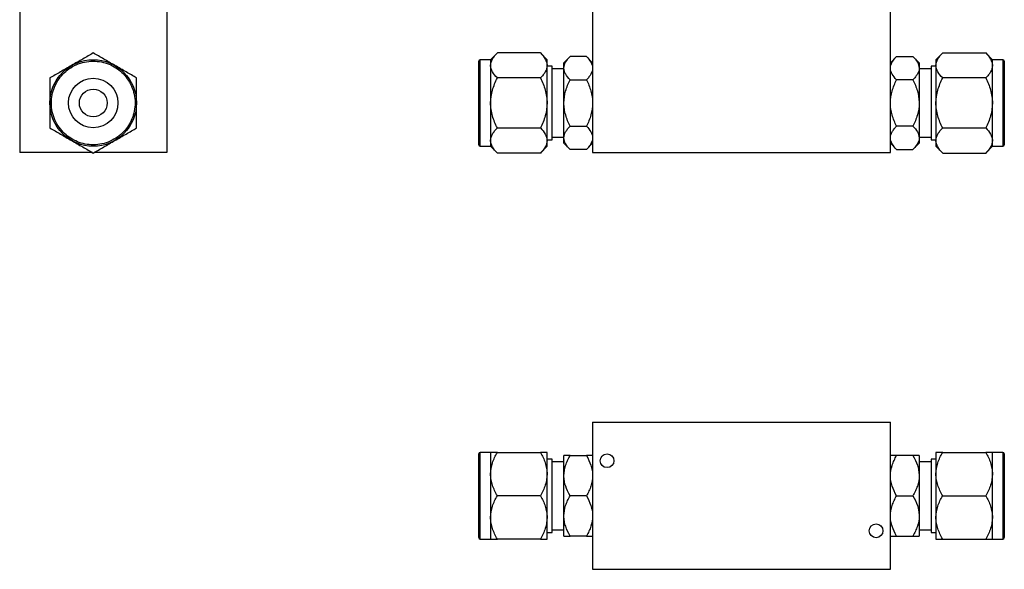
# Model space of a CAD drawing. Header units: inches. Extents: x 2.3 to 13.4, y 1.9 to 9.1.
# Tile 1 of 5: x 2.3 to 7.3, y 1.9 to 4.7. Entities that reach past the tile are written whole.
import ezdxf

# ---------------------------------------------------------------- set-up
doc = ezdxf.new("R2010")
doc.units = ezdxf.units.IN
doc.header["$MEASUREMENT"] = 0

msp = doc.modelspace()

# ---------------------------------------------------------------- linework, layer by layer
at = {"color": 7, "linetype": 'Continuous', "lineweight": 25}
for p, q in [((2.2916, 4.7308), (2.2916, 3.9883)), ((3.0341, 4.7308), (3.0341, 3.9883)), ((5.1838, 4.7308), (5.1838, 3.9883)), ((6.6868, 3.9883), (6.6868, 4.7308)), ((4.7027, 4.4909), (4.6688, 4.457)), ((4.92, 4.4909), (4.7027, 4.4909)), ((4.9538, 4.457), (4.92, 4.4909)), ((6.9507, 4.4909), (6.9168, 4.457)), ((6.9507, 4.4909), (7.168, 4.4909)), ((7.2018, 4.457), (7.168, 4.4909)), ((4.6688, 4.457), (4.6163, 4.457)), ((4.6163, 4.1289), (4.6163, 4.457)), ((4.6688, 4.457), (4.6688, 4.4277)), ((4.6688, 4.4277), (4.6688, 4.2383)), ((4.9538, 4.4277), (4.9538, 4.457)), ((4.9538, 4.2383), (4.9538, 4.4277)), ((4.9788, 4.4238), (4.9538, 4.4238)), ((4.9788, 4.1456), (4.9788, 4.4238)), ((5.0703, 4.4728), (5.0388, 4.4414)), ((5.0388, 4.4142), (5.0388, 4.4414)), ((5.1524, 4.4728), (5.0703, 4.4728)), ((5.1838, 4.4414), (5.1524, 4.4728)), ((6.7183, 4.4728), (6.6868, 4.4414)), ((6.7183, 4.4728), (6.8004, 4.4728)), ((6.8318, 4.4414), (6.8004, 4.4728)), ((6.8318, 4.4414), (6.8318, 4.4142)), ((6.9168, 4.4238), (6.8918, 4.4238)), ((6.8918, 4.4238), (6.8918, 4.331)), ((6.9168, 4.457), (6.9168, 4.4277)), ((6.9168, 4.4277), (6.9168, 4.2383)), ((7.2543, 4.457), (7.2018, 4.457)), ((7.2018, 4.4277), (7.2018, 4.457)), ((7.2018, 4.2383), (7.2018, 4.4277)), ((7.2543, 4.457), (7.2543, 4.3477)), ((5.0388, 4.41), (4.9788, 4.41)), ((5.0388, 4.2383), (5.0388, 4.4142)), ((6.8318, 4.4142), (6.8318, 4.2383)), ((6.8918, 4.41), (6.8318, 4.41)), ((4.92, 4.3646), (4.7027, 4.3646)), ((5.0703, 4.3556), (5.1524, 4.3556)), ((6.8004, 4.3556), (6.7183, 4.3556)), ((6.8918, 4.331), (6.8918, 4.0528)), ((7.168, 4.3646), (6.9507, 4.3646)), ((7.2543, 4.3477), (7.2543, 4.0195)), ((4.6688, 4.2383), (4.6688, 4.0489)), ((4.9538, 4.0489), (4.9538, 4.2383)), ((5.0388, 4.0624), (5.0388, 4.2383)), ((6.8318, 4.2383), (6.8318, 4.0624)), ((6.9168, 4.2383), (6.9168, 4.0489)), ((7.2018, 4.0489), (7.2018, 4.2383)), ((4.6163, 4.0195), (4.6163, 4.1289)), ((4.9788, 4.0528), (4.9788, 4.1456)), ((4.7027, 4.112), (4.92, 4.112)), ((5.0703, 4.121), (5.1524, 4.121)), ((6.8004, 4.121), (6.7183, 4.121)), ((6.9507, 4.112), (7.168, 4.112)), ((4.6688, 4.0489), (4.6688, 4.0195)), ((4.9538, 4.0528), (4.9788, 4.0528)), ((4.9538, 4.0195), (4.9538, 4.0489)), ((4.9788, 4.0665), (5.0388, 4.0665)), ((5.0388, 4.0352), (5.0388, 4.0624)), ((5.0388, 4.0352), (5.0703, 4.0037)), ((5.1524, 4.0037), (5.1838, 4.0352)), ((6.6868, 4.0352), (6.7183, 4.0037)), ((6.8004, 4.0037), (6.8318, 4.0352)), ((6.8318, 4.0665), (6.8918, 4.0665)), ((6.8318, 4.0624), (6.8318, 4.0352)), ((6.8918, 4.0528), (6.9168, 4.0528)), ((6.9168, 4.0489), (6.9168, 4.0195)), ((7.2018, 4.0195), (7.2018, 4.0489)), ((2.6584, 3.9883), (2.2916, 3.9883)), ((3.0341, 3.9883), (2.6673, 3.9883)), ((4.6163, 4.0195), (4.6688, 4.0195)), ((4.6688, 4.0195), (4.7027, 3.9857)), ((4.92, 3.9857), (4.7027, 3.9857)), ((4.92, 3.9857), (4.9538, 4.0195)), ((5.1524, 4.0037), (5.0703, 4.0037)), ((5.1838, 3.9883), (6.6868, 3.9883)), ((6.7183, 4.0037), (6.8004, 4.0037)), ((6.9168, 4.0195), (6.9507, 3.9857)), ((6.9507, 3.9857), (7.168, 3.9857)), ((7.168, 3.9857), (7.2018, 4.0195)), ((7.2018, 4.0195), (7.2543, 4.0195)), ((5.1838, 2.6263), (6.6868, 2.6263)), ((5.1838, 2.6263), (5.1838, 1.8838)), ((6.6868, 1.8838), (6.6868, 2.6263)), ((4.6688, 2.4737), (4.6163, 2.4737)), ((4.6163, 2.4444), (4.6163, 2.4737)), ((4.6163, 2.0362), (4.6163, 2.4444)), ((4.6688, 2.4737), (4.6688, 2.3644)), ((4.7027, 2.4737), (4.92, 2.4737)), ((4.9538, 2.3644), (4.9538, 2.4737)), ((4.9788, 2.4405), (4.9538, 2.4405)), ((4.9788, 2.4156), (4.9788, 2.4405)), ((5.0388, 2.3566), (5.0388, 2.4581)), ((5.0703, 2.4581), (5.1524, 2.4581)), ((6.8004, 2.4581), (6.7183, 2.4581)), ((6.8318, 2.4581), (6.8318, 2.3566)), ((6.9168, 2.4405), (6.8918, 2.4405)), ((6.8918, 2.4405), (6.8918, 2.0695)), ((6.9168, 2.4737), (6.9168, 2.3644)), ((6.9507, 2.4737), (7.168, 2.4737)), ((7.2543, 2.4737), (7.2018, 2.4737)), ((7.2018, 2.3644), (7.2018, 2.4737)), ((7.2543, 2.4737), (7.2543, 2.0362)), ((5.0388, 2.4268), (4.9788, 2.4268)), ((4.9788, 2.0695), (4.9788, 2.4156)), ((6.8918, 2.4268), (6.8318, 2.4268)), ((4.6688, 2.3644), (4.6688, 2.1456)), ((4.9538, 2.1456), (4.9538, 2.3644)), ((5.0388, 2.1534), (5.0388, 2.3566)), ((6.8318, 2.3566), (6.8318, 2.1534)), ((6.9168, 2.3644), (6.9168, 2.1456)), ((7.2018, 2.1456), (7.2018, 2.3644)), ((4.92, 2.255), (4.7027, 2.255)), ((5.1524, 2.255), (5.0703, 2.255)), ((6.7183, 2.255), (6.8004, 2.255)), ((6.9507, 2.255), (7.168, 2.255)), ((4.6688, 2.1456), (4.6688, 2.0362)), ((4.9538, 2.0362), (4.9538, 2.1456)), ((5.0388, 2.0519), (5.0388, 2.1534)), ((6.8318, 2.1534), (6.8318, 2.0519)), ((6.9168, 2.1456), (6.9168, 2.0362)), ((7.2018, 2.0362), (7.2018, 2.1456)), ((4.9538, 2.0695), (4.9788, 2.0695)), ((4.9788, 2.0833), (5.0388, 2.0833)), ((5.1524, 2.0519), (5.0703, 2.0519)), ((6.7183, 2.0519), (6.8004, 2.0519)), ((6.8318, 2.0833), (6.8918, 2.0833)), ((6.8918, 2.0695), (6.9168, 2.0695)), ((4.6163, 2.0362), (4.6688, 2.0362)), ((4.92, 2.0362), (4.7027, 2.0362)), ((6.9507, 2.0362), (7.168, 2.0362)), ((7.2018, 2.0362), (7.2543, 2.0362)), ((5.1838, 1.8838), (6.6868, 1.8838))]:
    msp.add_line(p, q, dxfattribs=at)
for centre, radius in [((2.6628, 4.2383), 0.2187), ((2.6628, 4.2383), 0.125), ((2.6628, 4.2383), 0.07), ((5.2563, 2.432), 0.0347), ((6.6143, 2.0781), 0.0346)]:
    msp.add_circle(centre, radius, dxfattribs=at)
for centre, start, end in [((4.6163, 4.4495), 90, 180), ((7.2543, 4.4495), 0, 90), ((4.6163, 4.027), 180, 270), ((7.2543, 4.027), 270, 0), ((4.6163, 2.4663), 90, 180), ((7.2543, 2.4663), 0, 90), ((4.6163, 2.0438), 180, 270), ((7.2543, 2.0438), 270, 0)]:
    msp.add_arc(centre, 0.0075, start, end, dxfattribs=at)
for points, knots in [([(2.6628, 4.4909), (2.6457, 4.481), (2.6282, 4.4709), (2.6009, 4.4551), (2.5917, 4.4498), (2.5728, 4.4389), (2.5631, 4.4333), (2.5535, 4.4277)], [0, 0, 0, 0, 0.5, 0.5, 0.75, 0.75, 1, 1, 1, 1]), ([(2.7722, 4.4277), (2.753, 4.4388), (2.7343, 4.4496), (2.7069, 4.4655), (2.6978, 4.4707), (2.6801, 4.4809), (2.6714, 4.4859), (2.6628, 4.4909)], [0, 0, 0, 0, 0.5, 0.5, 0.75, 0.75, 1, 1, 1, 1]), ([(4.6688, 4.4277), (4.6688, 4.4388), (4.6723, 4.4496), (4.6813, 4.4655), (4.6849, 4.4707), (4.6932, 4.4809), (4.6977, 4.4859), (4.7027, 4.4909)], [0, 0, 0, 0, 0.5, 0.5, 0.75, 0.75, 1, 1, 1, 1]), ([(4.92, 4.4909), (4.9299, 4.481), (4.9383, 4.4709), (4.9473, 4.4551), (4.9497, 4.4498), (4.953, 4.4389), (4.9538, 4.4333), (4.9538, 4.4277)], [0, 0, 0, 0, 0.5, 0.5, 0.75, 0.75, 1, 1, 1, 1]), ([(6.9168, 4.4277), (6.9168, 4.4388), (6.9203, 4.4496), (6.9293, 4.4655), (6.9329, 4.4707), (6.9412, 4.4809), (6.9457, 4.4859), (6.9507, 4.4909)], [0, 0, 0, 0, 0.5, 0.5, 0.75, 0.75, 1, 1, 1, 1]), ([(7.168, 4.4909), (7.1779, 4.481), (7.1863, 4.4709), (7.1953, 4.4551), (7.1977, 4.4498), (7.201, 4.4389), (7.2018, 4.4333), (7.2018, 4.4277)], [0, 0, 0, 0, 0.5, 0.5, 0.75, 0.75, 1, 1, 1, 1]), ([(2.5535, 4.4277), (2.5343, 4.4167), (2.5156, 4.4059), (2.4881, 4.39), (2.4791, 4.3848), (2.4613, 4.3745), (2.4527, 4.3695), (2.4441, 4.3646)], [0, 0, 0, 0, 0.5, 0.5, 0.75, 0.75, 1, 1, 1, 1]), ([(2.8458, 4.1327), (2.8522, 4.1438), (2.8634, 4.168), (2.8733, 4.2078), (2.8752, 4.2504), (2.8683, 4.2934), (2.8528, 4.334), (2.8298, 4.3699), (2.8014, 4.3994), (2.7691, 4.4223), (2.7331, 4.4388), (2.6934, 4.4487), (2.6508, 4.4507), (2.6078, 4.4438), (2.5671, 4.4283), (2.5312, 4.4053), (2.5017, 4.3768), (2.4789, 4.3445), (2.4623, 4.3086), (2.4524, 4.2688), (2.4505, 4.2262), (2.4573, 4.1832), (2.4729, 4.1426), (2.4959, 4.1067), (2.5243, 4.0772), (2.5566, 4.0543), (2.5926, 4.0377), (2.6323, 4.0279), (2.6749, 4.0259), (2.7179, 4.0328), (2.7586, 4.0483), (2.7945, 4.0713), (2.824, 4.0997), (2.8394, 4.1215), (2.8458, 4.1327)], [0, 0, 0, 0, 0.029129, 0.060003, 0.09216, 0.125, 0.15784, 0.189997, 0.220871, 0.25, 0.279129, 0.310003, 0.34216, 0.375, 0.40784, 0.439997, 0.470871, 0.5, 0.529129, 0.560003, 0.59216, 0.625, 0.65784, 0.689997, 0.720871, 0.75, 0.779129, 0.810003, 0.84216, 0.875, 0.90784, 0.939997, 0.970871, 1, 1, 1, 1]), ([(2.8816, 4.3646), (2.8645, 4.3745), (2.8469, 4.3846), (2.8197, 4.4003), (2.8105, 4.4057), (2.7916, 4.4166), (2.7819, 4.4222), (2.7722, 4.4277)], [0, 0, 0, 0, 0.5, 0.5, 0.75, 0.75, 1, 1, 1, 1]), ([(4.6088, 4.1327), (4.6088, 4.1403), (4.6088, 4.1557), (4.6088, 4.1808), (4.6088, 4.2054), (4.6088, 4.2286), (4.6088, 4.2574), (4.6088, 4.2862), (4.6088, 4.3138), (4.6088, 4.3336), (4.6088, 4.3523), (4.6088, 4.3751), (4.6088, 4.3994), (4.6088, 4.4198), (4.6088, 4.4333), (4.6088, 4.4422), (4.6088, 4.4473), (4.6088, 4.4495), (4.6088, 4.4493), (4.6088, 4.4493)], [0, 0, 0, 0, 0.058234, 0.118275, 0.180017, 0.228265, 0.276537, 0.374979, 0.424254, 0.473553, 0.521801, 0.570073, 0.662622, 0.74994, 0.808169, 0.868215, 0.929957, 0.978205, 1, 1, 1, 1]), ([(4.7027, 4.3646), (4.6928, 4.3745), (4.6844, 4.3846), (4.6754, 4.4003), (4.673, 4.4057), (4.6697, 4.4166), (4.6688, 4.4222), (4.6688, 4.4277)], [0, 0, 0, 0, 0.5, 0.5, 0.75, 0.75, 1, 1, 1, 1]), ([(4.9538, 4.4277), (4.9538, 4.4167), (4.9504, 4.4059), (4.9414, 4.39), (4.9378, 4.3848), (4.9295, 4.3745), (4.9249, 4.3695), (4.92, 4.3646)], [0, 0, 0, 0, 0.5, 0.5, 0.75, 0.75, 1, 1, 1, 1]), ([(5.0388, 4.4142), (5.0388, 4.4245), (5.042, 4.4345), (5.0504, 4.4492), (5.0538, 4.4541), (5.0614, 4.4636), (5.0657, 4.4683), (5.0703, 4.4728)], [0, 0, 0, 0, 0.5, 0.5, 0.75, 0.75, 1, 1, 1, 1]), ([(5.1524, 4.4728), (5.1616, 4.4637), (5.1694, 4.4543), (5.1778, 4.4397), (5.18, 4.4347), (5.183, 4.4246), (5.1838, 4.4194), (5.1838, 4.4142)], [0, 0, 0, 0, 0.5, 0.5, 0.75, 0.75, 1, 1, 1, 1]), ([(6.6868, 4.4142), (6.6868, 4.4245), (6.69, 4.4345), (6.6984, 4.4492), (6.7018, 4.4541), (6.7094, 4.4636), (6.7137, 4.4683), (6.7183, 4.4728)], [0, 0, 0, 0, 0.5, 0.5, 0.75, 0.75, 1, 1, 1, 1]), ([(6.8004, 4.4728), (6.8096, 4.4637), (6.8174, 4.4543), (6.8258, 4.4397), (6.828, 4.4347), (6.831, 4.4246), (6.8318, 4.4194), (6.8318, 4.4142)], [0, 0, 0, 0, 0.5, 0.5, 0.75, 0.75, 1, 1, 1, 1]), ([(6.9507, 4.3646), (6.9408, 4.3745), (6.9324, 4.3846), (6.9234, 4.4003), (6.921, 4.4057), (6.9177, 4.4166), (6.9168, 4.4222), (6.9168, 4.4277)], [0, 0, 0, 0, 0.5, 0.5, 0.75, 0.75, 1, 1, 1, 1]), ([(7.2018, 4.4277), (7.2018, 4.4167), (7.1984, 4.4059), (7.1894, 4.39), (7.1858, 4.3848), (7.1775, 4.3745), (7.1729, 4.3695), (7.168, 4.3646)], [0, 0, 0, 0, 0.5, 0.5, 0.75, 0.75, 1, 1, 1, 1]), ([(7.2618, 4.4493), (7.2618, 4.4493), (7.2618, 4.4495), (7.2618, 4.4449), (7.2618, 4.436), (7.2618, 4.4272), (7.2618, 4.4165), (7.2618, 4.4003), (7.2618, 4.377), (7.2618, 4.3547), (7.2618, 4.3439)], [0, 0, 0, 0, 0.052966, 0.249898, 0.348471, 0.447093, 0.543613, 0.640179, 0.825321, 1, 1, 1, 1]), ([(5.0703, 4.3556), (5.0611, 4.3648), (5.0533, 4.3742), (5.0449, 4.3888), (5.0427, 4.3937), (5.0397, 4.4038), (5.0388, 4.409), (5.0388, 4.4142)], [0, 0, 0, 0, 0.5, 0.5, 0.75, 0.75, 1, 1, 1, 1]), ([(5.1838, 4.4142), (5.1838, 4.4039), (5.1807, 4.3939), (5.1723, 4.3792), (5.1689, 4.3743), (5.1613, 4.3648), (5.157, 4.3602), (5.1524, 4.3556)], [0, 0, 0, 0, 0.5, 0.5, 0.75, 0.75, 1, 1, 1, 1]), ([(6.7183, 4.3556), (6.7091, 4.3648), (6.7013, 4.3742), (6.6929, 4.3888), (6.6907, 4.3937), (6.6877, 4.4038), (6.6868, 4.409), (6.6868, 4.4142)], [0, 0, 0, 0, 0.5, 0.5, 0.75, 0.75, 1, 1, 1, 1]), ([(6.8318, 4.4142), (6.8318, 4.4039), (6.8287, 4.3939), (6.8203, 4.3792), (6.8169, 4.3743), (6.8093, 4.3648), (6.805, 4.3602), (6.8004, 4.3556)], [0, 0, 0, 0, 0.5, 0.5, 0.75, 0.75, 1, 1, 1, 1]), ([(2.4441, 4.3646), (2.4441, 4.3448), (2.4441, 4.3246), (2.4441, 4.2931), (2.4441, 4.2824), (2.4441, 4.2607), (2.4441, 4.2495), (2.4441, 4.2383)], [0, 0, 0, 0, 0.5, 0.5, 0.75, 0.75, 1, 1, 1, 1]), ([(2.8816, 4.2383), (2.8816, 4.2605), (2.8816, 4.2821), (2.8816, 4.3138), (2.8816, 4.3242), (2.8816, 4.3447), (2.8816, 4.3547), (2.8816, 4.3646)], [0, 0, 0, 0, 0.5, 0.5, 0.75, 0.75, 1, 1, 1, 1]), ([(4.6688, 4.2383), (4.6688, 4.2605), (4.6723, 4.2821), (4.6813, 4.3138), (4.6849, 4.3242), (4.6932, 4.3447), (4.6977, 4.3547), (4.7027, 4.3646)], [0, 0, 0, 0, 0.5, 0.5, 0.75, 0.75, 1, 1, 1, 1]), ([(4.92, 4.3646), (4.9299, 4.3448), (4.9383, 4.3246), (4.9473, 4.2931), (4.9497, 4.2824), (4.953, 4.2607), (4.9538, 4.2495), (4.9538, 4.2383)], [0, 0, 0, 0, 0.5, 0.5, 0.75, 0.75, 1, 1, 1, 1]), ([(5.0388, 4.2383), (5.0388, 4.2589), (5.042, 4.2789), (5.0504, 4.3084), (5.0538, 4.3181), (5.0614, 4.3371), (5.0657, 4.3464), (5.0703, 4.3556)], [0, 0, 0, 0, 0.5, 0.5, 0.75, 0.75, 1, 1, 1, 1]), ([(5.1524, 4.3556), (5.1616, 4.3372), (5.1694, 4.3184), (5.1778, 4.2892), (5.18, 4.2793), (5.183, 4.2591), (5.1838, 4.2487), (5.1838, 4.2383)], [0, 0, 0, 0, 0.5, 0.5, 0.75, 0.75, 1, 1, 1, 1]), ([(6.6868, 4.2383), (6.6868, 4.2589), (6.69, 4.2789), (6.6984, 4.3084), (6.7018, 4.3181), (6.7094, 4.3371), (6.7137, 4.3464), (6.7183, 4.3556)], [0, 0, 0, 0, 0.5, 0.5, 0.75, 0.75, 1, 1, 1, 1]), ([(6.8004, 4.3556), (6.8096, 4.3372), (6.8174, 4.3184), (6.8258, 4.2892), (6.828, 4.2793), (6.831, 4.2591), (6.8318, 4.2487), (6.8318, 4.2383)], [0, 0, 0, 0, 0.5, 0.5, 0.75, 0.75, 1, 1, 1, 1]), ([(6.9168, 4.2383), (6.9168, 4.2605), (6.9203, 4.2821), (6.9293, 4.3138), (6.9329, 4.3242), (6.9412, 4.3447), (6.9457, 4.3547), (6.9507, 4.3646)], [0, 0, 0, 0, 0.5, 0.5, 0.75, 0.75, 1, 1, 1, 1]), ([(7.168, 4.3646), (7.1779, 4.3448), (7.1863, 4.3246), (7.1953, 4.2931), (7.1977, 4.2824), (7.201, 4.2607), (7.2018, 4.2495), (7.2018, 4.2383)], [0, 0, 0, 0, 0.5, 0.5, 0.75, 0.75, 1, 1, 1, 1]), ([(7.2618, 4.3439), (7.2618, 4.3363), (7.2618, 4.3209), (7.2618, 4.2957), (7.2618, 4.2712), (7.2618, 4.2479), (7.2618, 4.2192), (7.2618, 4.1904), (7.2618, 4.1628), (7.2618, 4.1429), (7.2618, 4.1242), (7.2618, 4.1015), (7.2618, 4.0772), (7.2618, 4.0568), (7.2618, 4.0433), (7.2618, 4.0344), (7.2618, 4.0292), (7.2618, 4.0271), (7.2618, 4.0273), (7.2618, 4.0273)], [0, 0, 0, 0, 0.058234, 0.118275, 0.180017, 0.228265, 0.276537, 0.374979, 0.424254, 0.473553, 0.521801, 0.570073, 0.662622, 0.74994, 0.808169, 0.868215, 0.929957, 0.978205, 1, 1, 1, 1]), ([(2.4441, 4.2383), (2.4441, 4.2161), (2.4441, 4.1945), (2.4441, 4.1628), (2.4441, 4.1524), (2.4441, 4.1319), (2.4441, 4.1219), (2.4441, 4.112)], [0, 0, 0, 0, 0.5, 0.5, 0.75, 0.75, 1, 1, 1, 1]), ([(2.8816, 4.112), (2.8816, 4.1318), (2.8816, 4.152), (2.8816, 4.1835), (2.8816, 4.1941), (2.8816, 4.2159), (2.8816, 4.2271), (2.8816, 4.2383)], [0, 0, 0, 0, 0.5, 0.5, 0.75, 0.75, 1, 1, 1, 1]), ([(4.7027, 4.112), (4.6928, 4.1318), (4.6844, 4.152), (4.6754, 4.1835), (4.673, 4.1941), (4.6697, 4.2159), (4.6688, 4.2271), (4.6688, 4.2383)], [0, 0, 0, 0, 0.5, 0.5, 0.75, 0.75, 1, 1, 1, 1]), ([(4.9538, 4.2383), (4.9538, 4.2161), (4.9504, 4.1945), (4.9414, 4.1628), (4.9378, 4.1524), (4.9295, 4.1319), (4.9249, 4.1219), (4.92, 4.112)], [0, 0, 0, 0, 0.5, 0.5, 0.75, 0.75, 1, 1, 1, 1]), ([(5.0703, 4.121), (5.0611, 4.1394), (5.0533, 4.1582), (5.0449, 4.1874), (5.0427, 4.1973), (5.0397, 4.2175), (5.0388, 4.2279), (5.0388, 4.2383)], [0, 0, 0, 0, 0.5, 0.5, 0.75, 0.75, 1, 1, 1, 1]), ([(5.1838, 4.2383), (5.1838, 4.2177), (5.1807, 4.1977), (5.1723, 4.1682), (5.1689, 4.1585), (5.1613, 4.1395), (5.157, 4.1302), (5.1524, 4.121)], [0, 0, 0, 0, 0.5, 0.5, 0.75, 0.75, 1, 1, 1, 1]), ([(6.7183, 4.121), (6.7091, 4.1394), (6.7013, 4.1582), (6.6929, 4.1874), (6.6907, 4.1973), (6.6877, 4.2175), (6.6868, 4.2279), (6.6868, 4.2383)], [0, 0, 0, 0, 0.5, 0.5, 0.75, 0.75, 1, 1, 1, 1]), ([(6.8318, 4.2383), (6.8318, 4.2177), (6.8287, 4.1977), (6.8203, 4.1682), (6.8169, 4.1585), (6.8093, 4.1395), (6.805, 4.1302), (6.8004, 4.121)], [0, 0, 0, 0, 0.5, 0.5, 0.75, 0.75, 1, 1, 1, 1]), ([(6.9507, 4.112), (6.9408, 4.1318), (6.9324, 4.152), (6.9234, 4.1835), (6.921, 4.1941), (6.9177, 4.2159), (6.9168, 4.2271), (6.9168, 4.2383)], [0, 0, 0, 0, 0.5, 0.5, 0.75, 0.75, 1, 1, 1, 1]), ([(7.2018, 4.2383), (7.2018, 4.2161), (7.1984, 4.1945), (7.1894, 4.1628), (7.1858, 4.1524), (7.1775, 4.1319), (7.1729, 4.1219), (7.168, 4.112)], [0, 0, 0, 0, 0.5, 0.5, 0.75, 0.75, 1, 1, 1, 1]), ([(4.6088, 4.0273), (4.6088, 4.0273), (4.6088, 4.0271), (4.6088, 4.0317), (4.6088, 4.0406), (4.6088, 4.0494), (4.6088, 4.06), (4.6088, 4.0763), (4.6088, 4.0996), (4.6088, 4.1219), (4.6088, 4.1327)], [0, 0, 0, 0, 0.052966, 0.249898, 0.348471, 0.447093, 0.543613, 0.640179, 0.825321, 1, 1, 1, 1]), ([(2.4441, 4.112), (2.4612, 4.1021), (2.4788, 4.092), (2.506, 4.0763), (2.5152, 4.0709), (2.5341, 4.06), (2.5438, 4.0544), (2.5535, 4.0489)], [0, 0, 0, 0, 0.5, 0.5, 0.75, 0.75, 1, 1, 1, 1]), ([(2.7722, 4.0489), (2.7914, 4.0599), (2.8101, 4.0707), (2.8376, 4.0866), (2.8466, 4.0918), (2.8644, 4.102), (2.873, 4.1071), (2.8816, 4.112)], [0, 0, 0, 0, 0.5, 0.5, 0.75, 0.75, 1, 1, 1, 1]), ([(4.6688, 4.0489), (4.6688, 4.0599), (4.6723, 4.0707), (4.6813, 4.0866), (4.6849, 4.0918), (4.6932, 4.102), (4.6977, 4.1071), (4.7027, 4.112)], [0, 0, 0, 0, 0.5, 0.5, 0.75, 0.75, 1, 1, 1, 1]), ([(4.92, 4.112), (4.9299, 4.1021), (4.9383, 4.092), (4.9473, 4.0763), (4.9497, 4.0709), (4.953, 4.06), (4.9538, 4.0544), (4.9538, 4.0489)], [0, 0, 0, 0, 0.5, 0.5, 0.75, 0.75, 1, 1, 1, 1]), ([(5.0388, 4.0624), (5.0388, 4.0727), (5.042, 4.0827), (5.0504, 4.0974), (5.0538, 4.1023), (5.0614, 4.1118), (5.0657, 4.1164), (5.0703, 4.121)], [0, 0, 0, 0, 0.5, 0.5, 0.75, 0.75, 1, 1, 1, 1]), ([(5.1524, 4.121), (5.1616, 4.1118), (5.1694, 4.1024), (5.1778, 4.0878), (5.18, 4.0829), (5.183, 4.0728), (5.1838, 4.0676), (5.1838, 4.0624)], [0, 0, 0, 0, 0.5, 0.5, 0.75, 0.75, 1, 1, 1, 1]), ([(6.6868, 4.0624), (6.6868, 4.0727), (6.69, 4.0827), (6.6984, 4.0974), (6.7018, 4.1023), (6.7094, 4.1118), (6.7137, 4.1164), (6.7183, 4.121)], [0, 0, 0, 0, 0.5, 0.5, 0.75, 0.75, 1, 1, 1, 1]), ([(6.8004, 4.121), (6.8096, 4.1118), (6.8174, 4.1024), (6.8258, 4.0878), (6.828, 4.0829), (6.831, 4.0728), (6.8318, 4.0676), (6.8318, 4.0624)], [0, 0, 0, 0, 0.5, 0.5, 0.75, 0.75, 1, 1, 1, 1]), ([(6.9168, 4.0489), (6.9168, 4.0599), (6.9203, 4.0707), (6.9293, 4.0866), (6.9329, 4.0918), (6.9412, 4.102), (6.9457, 4.1071), (6.9507, 4.112)], [0, 0, 0, 0, 0.5, 0.5, 0.75, 0.75, 1, 1, 1, 1]), ([(7.168, 4.112), (7.1779, 4.1021), (7.1863, 4.092), (7.1953, 4.0763), (7.1977, 4.0709), (7.201, 4.06), (7.2018, 4.0544), (7.2018, 4.0489)], [0, 0, 0, 0, 0.5, 0.5, 0.75, 0.75, 1, 1, 1, 1]), ([(2.5535, 4.0489), (2.5727, 4.0378), (2.5914, 4.027), (2.6188, 4.0111), (2.6279, 4.0059), (2.6456, 3.9957), (2.6543, 3.9906), (2.6628, 3.9857)], [0, 0, 0, 0, 0.5, 0.5, 0.75, 0.75, 1, 1, 1, 1]), ([(2.6628, 3.9857), (2.68, 3.9956), (2.6975, 4.0057), (2.7248, 4.0214), (2.734, 4.0268), (2.7529, 4.0377), (2.7625, 4.0433), (2.7722, 4.0489)], [0, 0, 0, 0, 0.5, 0.5, 0.75, 0.75, 1, 1, 1, 1]), ([(4.7027, 3.9857), (4.6928, 3.9956), (4.6844, 4.0057), (4.6754, 4.0214), (4.673, 4.0268), (4.6697, 4.0377), (4.6688, 4.0433), (4.6688, 4.0489)], [0, 0, 0, 0, 0.5, 0.5, 0.75, 0.75, 1, 1, 1, 1]), ([(4.9538, 4.0489), (4.9538, 4.0378), (4.9504, 4.027), (4.9414, 4.0111), (4.9378, 4.0059), (4.9295, 3.9957), (4.9249, 3.9906), (4.92, 3.9857)], [0, 0, 0, 0, 0.5, 0.5, 0.75, 0.75, 1, 1, 1, 1]), ([(5.0703, 4.0037), (5.0611, 4.0129), (5.0533, 4.0223), (5.0449, 4.0369), (5.0427, 4.0419), (5.0397, 4.052), (5.0388, 4.0572), (5.0388, 4.0624)], [0, 0, 0, 0, 0.5, 0.5, 0.75, 0.75, 1, 1, 1, 1]), ([(5.1838, 4.0624), (5.1838, 4.0521), (5.1807, 4.0421), (5.1723, 4.0273), (5.1689, 4.0225), (5.1613, 4.013), (5.157, 4.0083), (5.1524, 4.0037)], [0, 0, 0, 0, 0.5, 0.5, 0.75, 0.75, 1, 1, 1, 1]), ([(6.7183, 4.0037), (6.7091, 4.0129), (6.7013, 4.0223), (6.6929, 4.0369), (6.6907, 4.0419), (6.6877, 4.052), (6.6868, 4.0572), (6.6868, 4.0624)], [0, 0, 0, 0, 0.5, 0.5, 0.75, 0.75, 1, 1, 1, 1]), ([(6.8318, 4.0624), (6.8318, 4.0521), (6.8287, 4.0421), (6.8203, 4.0273), (6.8169, 4.0225), (6.8093, 4.013), (6.805, 4.0083), (6.8004, 4.0037)], [0, 0, 0, 0, 0.5, 0.5, 0.75, 0.75, 1, 1, 1, 1]), ([(6.9507, 3.9857), (6.9408, 3.9956), (6.9324, 4.0057), (6.9234, 4.0214), (6.921, 4.0268), (6.9177, 4.0377), (6.9168, 4.0433), (6.9168, 4.0489)], [0, 0, 0, 0, 0.5, 0.5, 0.75, 0.75, 1, 1, 1, 1]), ([(7.2018, 4.0489), (7.2018, 4.0378), (7.1984, 4.027), (7.1894, 4.0111), (7.1858, 4.0059), (7.1775, 3.9957), (7.1729, 3.9906), (7.168, 3.9857)], [0, 0, 0, 0, 0.5, 0.5, 0.75, 0.75, 1, 1, 1, 1]), ([(4.6088, 2.4379), (4.6088, 2.442), (4.6088, 2.4502), (4.6088, 2.4589), (4.6088, 2.4641), (4.6088, 2.4662), (4.6088, 2.466), (4.6088, 2.466)], [0, 0, 0, 0, 0.232881, 0.472985, 0.719894, 0.912841, 1, 1, 1, 1]), ([(4.6088, 2.044), (4.6088, 2.044), (4.6088, 2.0438), (4.6088, 2.0484), (4.6088, 2.0573), (4.6088, 2.0661), (4.6088, 2.0767), (4.6088, 2.093), (4.6088, 2.1164), (4.6088, 2.1453), (4.6088, 2.1724), (4.6088, 2.1975), (4.6088, 2.2221), (4.6088, 2.2454), (4.6088, 2.2741), (4.6088, 2.3029), (4.6088, 2.3305), (4.6088, 2.3504), (4.6088, 2.3691), (4.6088, 2.3917), (4.6088, 2.4164), (4.6088, 2.4309), (4.6088, 2.4379)], [0, 0, 0, 0, 0.021184, 0.099949, 0.139375, 0.17882, 0.217424, 0.256047, 0.330097, 0.399962, 0.446552, 0.494595, 0.543996, 0.5826, 0.621223, 0.699988, 0.739414, 0.778858, 0.817463, 0.856086, 0.930135, 1, 1, 1, 1]), ([(4.7027, 2.4737), (4.6928, 2.4737), (4.6844, 2.4737), (4.6754, 2.4737), (4.673, 2.4737), (4.6697, 2.4737), (4.6688, 2.4737), (4.6688, 2.4737)], [0, 0, 0, 0, 0.5, 0.5, 0.75, 0.75, 1, 1, 1, 1]), ([(4.6688, 2.3644), (4.6688, 2.3836), (4.6723, 2.4023), (4.6813, 2.4297), (4.6849, 2.4388), (4.6932, 2.4565), (4.6977, 2.4652), (4.7027, 2.4737)], [0, 0, 0, 0, 0.5, 0.5, 0.75, 0.75, 1, 1, 1, 1]), ([(4.9538, 2.4737), (4.9538, 2.4737), (4.9504, 2.4737), (4.9414, 2.4737), (4.9378, 2.4737), (4.9295, 2.4737), (4.9249, 2.4737), (4.92, 2.4737)], [0, 0, 0, 0, 0.5, 0.5, 0.75, 0.75, 1, 1, 1, 1]), ([(4.92, 2.4737), (4.9299, 2.4566), (4.9383, 2.4391), (4.9473, 2.4118), (4.9497, 2.4026), (4.953, 2.3837), (4.9538, 2.3741), (4.9538, 2.3644)], [0, 0, 0, 0, 0.5, 0.5, 0.75, 0.75, 1, 1, 1, 1]), ([(5.0388, 2.3566), (5.0388, 2.3744), (5.042, 2.3918), (5.0504, 2.4172), (5.0538, 2.4257), (5.0614, 2.4421), (5.0657, 2.4502), (5.0703, 2.4581)], [0, 0, 0, 0, 0.5, 0.5, 0.75, 0.75, 1, 1, 1, 1]), ([(5.0703, 2.4581), (5.0611, 2.4581), (5.0533, 2.4581), (5.0449, 2.4581), (5.0427, 2.4581), (5.0397, 2.4581), (5.0388, 2.4581), (5.0388, 2.4581)], [0, 0, 0, 0, 0.5, 0.5, 0.75, 0.75, 1, 1, 1, 1]), ([(5.1524, 2.4581), (5.1616, 2.4422), (5.1694, 2.4259), (5.1778, 2.4006), (5.18, 2.3921), (5.183, 2.3745), (5.1838, 2.3655), (5.1838, 2.3566)], [0, 0, 0, 0, 0.5, 0.5, 0.75, 0.75, 1, 1, 1, 1]), ([(5.1838, 2.4581), (5.1838, 2.4581), (5.1807, 2.4581), (5.1723, 2.4581), (5.1689, 2.4581), (5.1613, 2.4581), (5.157, 2.4581), (5.1524, 2.4581)], [0, 0, 0, 0, 0.5, 0.5, 0.75, 0.75, 1, 1, 1, 1]), ([(6.6868, 2.3566), (6.6868, 2.3744), (6.69, 2.3918), (6.6984, 2.4172), (6.7018, 2.4257), (6.7094, 2.4421), (6.7137, 2.4502), (6.7183, 2.4581)], [0, 0, 0, 0, 0.5, 0.5, 0.75, 0.75, 1, 1, 1, 1]), ([(6.7183, 2.4581), (6.7091, 2.4581), (6.7013, 2.4581), (6.6929, 2.4581), (6.6907, 2.4581), (6.6877, 2.4581), (6.6868, 2.4581), (6.6868, 2.4581)], [0, 0, 0, 0, 0.5, 0.5, 0.75, 0.75, 1, 1, 1, 1]), ([(6.8004, 2.4581), (6.8096, 2.4422), (6.8174, 2.4259), (6.8258, 2.4006), (6.828, 2.3921), (6.831, 2.3745), (6.8318, 2.3655), (6.8318, 2.3566)], [0, 0, 0, 0, 0.5, 0.5, 0.75, 0.75, 1, 1, 1, 1]), ([(6.8318, 2.4581), (6.8318, 2.4581), (6.8287, 2.4581), (6.8203, 2.4581), (6.8169, 2.4581), (6.8093, 2.4581), (6.805, 2.4581), (6.8004, 2.4581)], [0, 0, 0, 0, 0.5, 0.5, 0.75, 0.75, 1, 1, 1, 1]), ([(6.9168, 2.3644), (6.9168, 2.3836), (6.9203, 2.4023), (6.9293, 2.4297), (6.9329, 2.4388), (6.9412, 2.4565), (6.9457, 2.4652), (6.9507, 2.4737)], [0, 0, 0, 0, 0.5, 0.5, 0.75, 0.75, 1, 1, 1, 1]), ([(6.9507, 2.4737), (6.9408, 2.4737), (6.9324, 2.4737), (6.9234, 2.4737), (6.921, 2.4737), (6.9177, 2.4737), (6.9168, 2.4737), (6.9168, 2.4737)], [0, 0, 0, 0, 0.5, 0.5, 0.75, 0.75, 1, 1, 1, 1]), ([(7.2018, 2.4737), (7.2018, 2.4737), (7.1984, 2.4737), (7.1894, 2.4737), (7.1858, 2.4737), (7.1775, 2.4737), (7.1729, 2.4737), (7.168, 2.4737)], [0, 0, 0, 0, 0.5, 0.5, 0.75, 0.75, 1, 1, 1, 1]), ([(7.168, 2.4737), (7.1779, 2.4566), (7.1863, 2.4391), (7.1953, 2.4118), (7.1977, 2.4026), (7.201, 2.3837), (7.2018, 2.3741), (7.2018, 2.3644)], [0, 0, 0, 0, 0.5, 0.5, 0.75, 0.75, 1, 1, 1, 1]), ([(7.2618, 2.466), (7.2618, 2.466), (7.2618, 2.4662), (7.2618, 2.4616), (7.2618, 2.4527), (7.2618, 2.4439), (7.2618, 2.4333), (7.2618, 2.417), (7.2618, 2.3936), (7.2618, 2.3647), (7.2618, 2.3376), (7.2618, 2.3125), (7.2618, 2.2879), (7.2618, 2.2646), (7.2618, 2.2359), (7.2618, 2.2071), (7.2618, 2.1795), (7.2618, 2.1596), (7.2618, 2.1409), (7.2618, 2.1182), (7.2618, 2.0939), (7.2618, 2.0735), (7.2618, 2.06), (7.2618, 2.0511), (7.2618, 2.046), (7.2618, 2.0438), (7.2618, 2.044), (7.2618, 2.044)], [0, 0, 0, 0, 0.017653, 0.083286, 0.116139, 0.149007, 0.181175, 0.213359, 0.275063, 0.33328, 0.372102, 0.412136, 0.453301, 0.485469, 0.517653, 0.583286, 0.616139, 0.649007, 0.681175, 0.713359, 0.775063, 0.83328, 0.872102, 0.912136, 0.953301, 0.985469, 1, 1, 1, 1]), ([(4.7027, 2.255), (4.6928, 2.2721), (4.6844, 2.2897), (4.6754, 2.3169), (4.673, 2.3261), (4.6697, 2.345), (4.6688, 2.3547), (4.6688, 2.3644)], [0, 0, 0, 0, 0.5, 0.5, 0.75, 0.75, 1, 1, 1, 1]), ([(4.9538, 2.3644), (4.9538, 2.3452), (4.9504, 2.3265), (4.9414, 2.299), (4.9378, 2.29), (4.9295, 2.2722), (4.9249, 2.2636), (4.92, 2.255)], [0, 0, 0, 0, 0.5, 0.5, 0.75, 0.75, 1, 1, 1, 1]), ([(5.0703, 2.255), (5.0611, 2.2709), (5.0533, 2.2872), (5.0449, 2.3125), (5.0427, 2.3211), (5.0397, 2.3386), (5.0388, 2.3476), (5.0388, 2.3566)], [0, 0, 0, 0, 0.5, 0.5, 0.75, 0.75, 1, 1, 1, 1]), ([(5.1838, 2.3566), (5.1838, 2.3387), (5.1807, 2.3214), (5.1723, 2.2959), (5.1689, 2.2875), (5.1613, 2.271), (5.157, 2.2629), (5.1524, 2.255)], [0, 0, 0, 0, 0.5, 0.5, 0.75, 0.75, 1, 1, 1, 1]), ([(6.7183, 2.255), (6.7091, 2.2709), (6.7013, 2.2872), (6.6929, 2.3125), (6.6907, 2.3211), (6.6877, 2.3386), (6.6868, 2.3476), (6.6868, 2.3566)], [0, 0, 0, 0, 0.5, 0.5, 0.75, 0.75, 1, 1, 1, 1]), ([(6.8318, 2.3566), (6.8318, 2.3387), (6.8287, 2.3214), (6.8203, 2.2959), (6.8169, 2.2875), (6.8093, 2.271), (6.805, 2.2629), (6.8004, 2.255)], [0, 0, 0, 0, 0.5, 0.5, 0.75, 0.75, 1, 1, 1, 1]), ([(6.9507, 2.255), (6.9408, 2.2721), (6.9324, 2.2897), (6.9234, 2.3169), (6.921, 2.3261), (6.9177, 2.345), (6.9168, 2.3547), (6.9168, 2.3644)], [0, 0, 0, 0, 0.5, 0.5, 0.75, 0.75, 1, 1, 1, 1]), ([(7.2018, 2.3644), (7.2018, 2.3452), (7.1984, 2.3265), (7.1894, 2.299), (7.1858, 2.29), (7.1775, 2.2722), (7.1729, 2.2636), (7.168, 2.255)], [0, 0, 0, 0, 0.5, 0.5, 0.75, 0.75, 1, 1, 1, 1]), ([(4.6688, 2.1456), (4.6688, 2.1648), (4.6723, 2.1835), (4.6813, 2.211), (4.6849, 2.22), (4.6932, 2.2378), (4.6977, 2.2464), (4.7027, 2.255)], [0, 0, 0, 0, 0.5, 0.5, 0.75, 0.75, 1, 1, 1, 1]), ([(4.92, 2.255), (4.9299, 2.2379), (4.9383, 2.2203), (4.9473, 2.1931), (4.9497, 2.1839), (4.953, 2.165), (4.9538, 2.1553), (4.9538, 2.1456)], [0, 0, 0, 0, 0.5, 0.5, 0.75, 0.75, 1, 1, 1, 1]), ([(5.0388, 2.1534), (5.0388, 2.1713), (5.042, 2.1886), (5.0504, 2.2141), (5.0538, 2.2225), (5.0614, 2.239), (5.0657, 2.2471), (5.0703, 2.255)], [0, 0, 0, 0, 0.5, 0.5, 0.75, 0.75, 1, 1, 1, 1]), ([(5.1524, 2.255), (5.1616, 2.2391), (5.1694, 2.2228), (5.1778, 2.1975), (5.18, 2.1889), (5.183, 2.1714), (5.1838, 2.1624), (5.1838, 2.1534)], [0, 0, 0, 0, 0.5, 0.5, 0.75, 0.75, 1, 1, 1, 1]), ([(6.6868, 2.1534), (6.6868, 2.1713), (6.69, 2.1886), (6.6984, 2.2141), (6.7018, 2.2225), (6.7094, 2.239), (6.7137, 2.2471), (6.7183, 2.255)], [0, 0, 0, 0, 0.5, 0.5, 0.75, 0.75, 1, 1, 1, 1]), ([(6.8004, 2.255), (6.8096, 2.2391), (6.8174, 2.2228), (6.8258, 2.1975), (6.828, 2.1889), (6.831, 2.1714), (6.8318, 2.1624), (6.8318, 2.1534)], [0, 0, 0, 0, 0.5, 0.5, 0.75, 0.75, 1, 1, 1, 1]), ([(6.9168, 2.1456), (6.9168, 2.1648), (6.9203, 2.1835), (6.9293, 2.211), (6.9329, 2.22), (6.9412, 2.2378), (6.9457, 2.2464), (6.9507, 2.255)], [0, 0, 0, 0, 0.5, 0.5, 0.75, 0.75, 1, 1, 1, 1]), ([(7.168, 2.255), (7.1779, 2.2379), (7.1863, 2.2203), (7.1953, 2.1931), (7.1977, 2.1839), (7.201, 2.165), (7.2018, 2.1553), (7.2018, 2.1456)], [0, 0, 0, 0, 0.5, 0.5, 0.75, 0.75, 1, 1, 1, 1]), ([(4.7027, 2.0362), (4.6928, 2.0534), (4.6844, 2.0709), (4.6754, 2.0982), (4.673, 2.1074), (4.6697, 2.1263), (4.6688, 2.1359), (4.6688, 2.1456)], [0, 0, 0, 0, 0.5, 0.5, 0.75, 0.75, 1, 1, 1, 1]), ([(4.9538, 2.1456), (4.9538, 2.1264), (4.9504, 2.1077), (4.9414, 2.0803), (4.9378, 2.0712), (4.9295, 2.0535), (4.9249, 2.0448), (4.92, 2.0362)], [0, 0, 0, 0, 0.5, 0.5, 0.75, 0.75, 1, 1, 1, 1]), ([(5.0703, 2.0519), (5.0611, 2.0678), (5.0533, 2.0841), (5.0449, 2.1094), (5.0427, 2.1179), (5.0397, 2.1355), (5.0388, 2.1445), (5.0388, 2.1534)], [0, 0, 0, 0, 0.5, 0.5, 0.75, 0.75, 1, 1, 1, 1]), ([(5.1838, 2.1534), (5.1838, 2.1356), (5.1807, 2.1182), (5.1723, 2.0928), (5.1689, 2.0843), (5.1613, 2.0679), (5.157, 2.0598), (5.1524, 2.0519)], [0, 0, 0, 0, 0.5, 0.5, 0.75, 0.75, 1, 1, 1, 1]), ([(6.7183, 2.0519), (6.7091, 2.0678), (6.7013, 2.0841), (6.6929, 2.1094), (6.6907, 2.1179), (6.6877, 2.1355), (6.6868, 2.1445), (6.6868, 2.1534)], [0, 0, 0, 0, 0.5, 0.5, 0.75, 0.75, 1, 1, 1, 1]), ([(6.8318, 2.1534), (6.8318, 2.1356), (6.8287, 2.1182), (6.8203, 2.0928), (6.8169, 2.0843), (6.8093, 2.0679), (6.805, 2.0598), (6.8004, 2.0519)], [0, 0, 0, 0, 0.5, 0.5, 0.75, 0.75, 1, 1, 1, 1]), ([(6.9507, 2.0362), (6.9408, 2.0534), (6.9324, 2.0709), (6.9234, 2.0982), (6.921, 2.1074), (6.9177, 2.1263), (6.9168, 2.1359), (6.9168, 2.1456)], [0, 0, 0, 0, 0.5, 0.5, 0.75, 0.75, 1, 1, 1, 1]), ([(7.2018, 2.1456), (7.2018, 2.1264), (7.1984, 2.1077), (7.1894, 2.0803), (7.1858, 2.0712), (7.1775, 2.0535), (7.1729, 2.0448), (7.168, 2.0362)], [0, 0, 0, 0, 0.5, 0.5, 0.75, 0.75, 1, 1, 1, 1]), ([(5.0388, 2.0519), (5.0388, 2.0519), (5.042, 2.0519), (5.0504, 2.0519), (5.0538, 2.0519), (5.0614, 2.0519), (5.0657, 2.0519), (5.0703, 2.0519)], [0, 0, 0, 0, 0.5, 0.5, 0.75, 0.75, 1, 1, 1, 1]), ([(5.1524, 2.0519), (5.1616, 2.0519), (5.1694, 2.0519), (5.1778, 2.0519), (5.18, 2.0519), (5.183, 2.0519), (5.1838, 2.0519), (5.1838, 2.0519)], [0, 0, 0, 0, 0.5, 0.5, 0.75, 0.75, 1, 1, 1, 1]), ([(6.6868, 2.0519), (6.6868, 2.0519), (6.69, 2.0519), (6.6984, 2.0519), (6.7018, 2.0519), (6.7094, 2.0519), (6.7137, 2.0519), (6.7183, 2.0519)], [0, 0, 0, 0, 0.5, 0.5, 0.75, 0.75, 1, 1, 1, 1]), ([(6.8004, 2.0519), (6.8096, 2.0519), (6.8174, 2.0519), (6.8258, 2.0519), (6.828, 2.0519), (6.831, 2.0519), (6.8318, 2.0519), (6.8318, 2.0519)], [0, 0, 0, 0, 0.5, 0.5, 0.75, 0.75, 1, 1, 1, 1]), ([(4.6688, 2.0362), (4.6688, 2.0362), (4.6723, 2.0362), (4.6813, 2.0362), (4.6849, 2.0362), (4.6932, 2.0362), (4.6977, 2.0362), (4.7027, 2.0362)], [0, 0, 0, 0, 0.5, 0.5, 0.75, 0.75, 1, 1, 1, 1]), ([(4.92, 2.0362), (4.9299, 2.0362), (4.9383, 2.0362), (4.9473, 2.0362), (4.9497, 2.0362), (4.953, 2.0362), (4.9538, 2.0362), (4.9538, 2.0362)], [0, 0, 0, 0, 0.5, 0.5, 0.75, 0.75, 1, 1, 1, 1]), ([(6.9168, 2.0362), (6.9168, 2.0362), (6.9203, 2.0362), (6.9293, 2.0362), (6.9329, 2.0362), (6.9412, 2.0362), (6.9457, 2.0362), (6.9507, 2.0362)], [0, 0, 0, 0, 0.5, 0.5, 0.75, 0.75, 1, 1, 1, 1]), ([(7.168, 2.0362), (7.1779, 2.0362), (7.1863, 2.0362), (7.1953, 2.0362), (7.1977, 2.0362), (7.201, 2.0362), (7.2018, 2.0362), (7.2018, 2.0362)], [0, 0, 0, 0, 0.5, 0.5, 0.75, 0.75, 1, 1, 1, 1])]:
    msp.add_open_spline(points, degree=3, knots=knots, dxfattribs=at)

doc.saveas('drawing.dxf')
